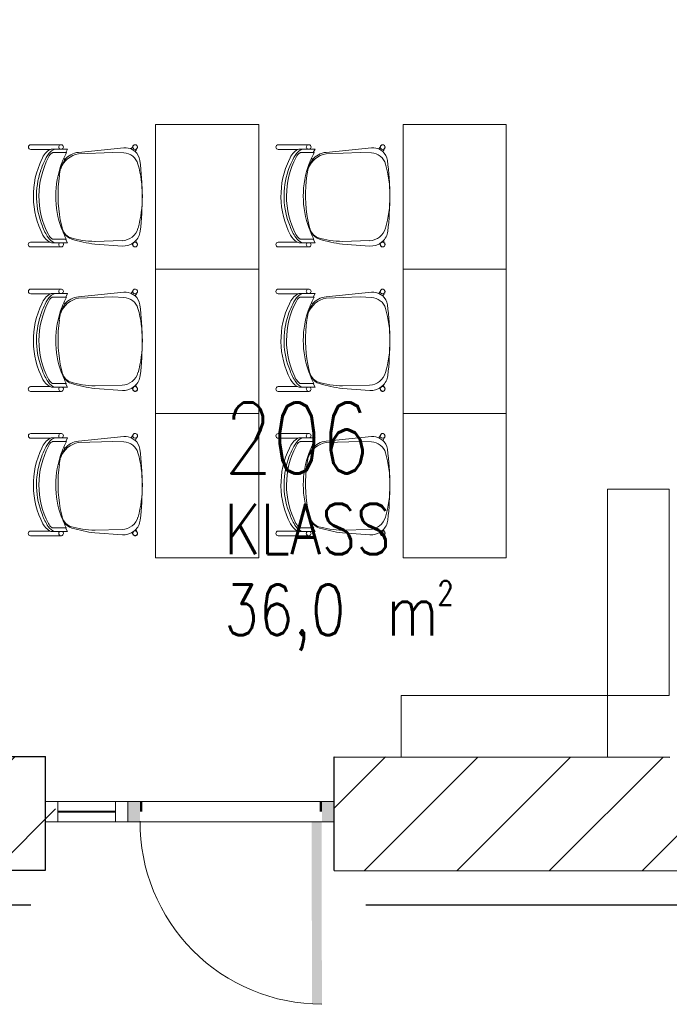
# Model space of a CAD drawing. Header units: millimetres. Extents: x 256092 to 341172, y 103077 to 145077.
# Tile 44 of 139: x 292397 to 295545, y 132767 to 137540. Entities that reach past the tile are written whole.
import ezdxf

# ---------------------------------------------------------------- set-up
doc = ezdxf.new("R2010")
doc.units = ezdxf.units.MM
for name, color, linetype, lineweight in [('0_Avatäited_Klaasitud-uks', 124, 'Continuous', 13), ('2019_DIM', 1, 'Continuous', 25), ('AVATÄIDE', 95, 'Continuous', 13), ('MÖÖBEL', 30, 'Continuous', 18), ('SEINA VIIRUTUS', 8, 'Continuous', 18)]:
    doc.layers.add(name, color=color, linetype=linetype, lineweight=lineweight)
for name, color, linetype in [('A8HNELIOT', 6, 'Continuous'), ('A8HNUMEROT', 6, 'Continuous'), ('A8HTXT', 3, 'Continuous'), ('SEINAD', 7, 'Continuous')]:
    doc.layers.add(name, color=color, linetype=linetype)
doc.styles.add('S', font='simplex', dxfattribs={"width": 0.8})
doc.linetypes.add('ZIGZAG', pattern='A,0.00254,-5.08,[131,ltypeshp.shx,S=5.08,R=0,X=-5.08,Y=0],-10.16,[131,ltypeshp.shx,S=5.08,R=180,X=5.08,Y=0],-5.08', length=20.32254)
pattern_1 = [(45, (-1047627.23, 105532.54), (-224.5064, 224.5064), [])]

# ---------------------------------------------------------------- blocks, each defined once
blk = doc.blocks.new('A$C666145C2')
at = {"layer": 'AVATÄIDE'}
blk.add_arc((97.6, 57.5), 843.4, 0, 90.4621, dxfattribs=at)
for points in [[(93.5, 957.5), (93.5, 900.9), (0, 957.5), (0, 900.9)], [(46.7, 900.9), (46.7, 890.7), (0, 900.9), (0, 890.7)], [(97, 58.7), (941, 57.5), (97, 104.1), (940.4, 104.1)], [(47.3, 56.6), (47.3, 66.8), (0.5, 56.6), (0.5, 66.8)], [(94, 0), (94, 56.6), (0.5, 0), (0.5, 56.6)]]:
    blk.add_solid(points, dxfattribs=at)
blk = doc.blocks.new('Chair-Guest-Leg-9to5_Seating-Mesh_Back-1260 - Armless-716973-1_ k sisustuse plaan')
at = {"layer": 'MÖÖBEL'}
for p, q in [((-276, 336.1), (-276, 174.7)), ((-250.7, 231.1), (-250.7, 336.1)), ((249.4, 336.3), (249.4, 232.9)), ((274.8, 174), (274.8, 336.3)), ((-252.6, 165.8), (-252.6, 221.9)), ((-233.4, 147.6), (-233.4, 216.3)), ((232.6, 216.5), (232.6, 148.3)), ((252.1, 164.7), (252.1, 223.5)), ((-252.6, 165.8), (-252.6, 137.5)), ((-170.2, 167.1), (-174.1, 169.6)), ((170.7, 167.3), (128.7, 177.1)), ((174.8, 170), (170.7, 167.3)), ((252.1, 138), (252.1, 164.7)), ((-252.6, 137.5), (-233.4, 147.6)), ((-233.4, 147.6), (-233.4, 142.6)), ((-202.9, 157.7), (-195, 152.5)), ((200.6, 156.2), (203.7, 158.2)), ((232.6, 144.1), (232.6, 148.3)), ((232.6, 148.3), (252.1, 138)), ((-234.8, 78.1), (-259.3, -166.4)), ((-227.3, 78.5), (-233.7, -105.6)), ((240.8, -155.9), (245, -10.3)), ((269.7, -157.5), (259.3, -9)), ((-233.7, -105.6), (-231.4, -165.4)), ((-253.2, -205.9), (-263.3, -211.9)), ((-239.2, -227.1), (-253.2, -205.9)), ((257.6, -209.4), (242, -229.6)), ((262, -211.9), (257.6, -209.4)), ((-250.1, -233.6), (-239.2, -227.1)), ((242, -229.6), (248.8, -233.6))]:
    blk.add_line(p, q, dxfattribs=at)
at = {"layer": 'MÖÖBEL', "flags": 128}
blk.add_lwpolyline([(274.4, -229.4), (274.5, -228.9), (274.6, -228.4), (274.7, -227.9), (274.7, -227.4), (274.8, -226.9), (274.8, -226.4), (274.8, -225.9), (274.8, -225.4), (274.7, -224.9), (274.6, -224.3), (274.6, -223.8)], dxfattribs=at)
at = {"layer": 'MÖÖBEL'}
for centre, radius, start, end in [((-263.4, 336.1), 12.6, 0, 180), ((0.8, -130.5), 452.3, 62.4007, 115.9765), ((262.1, 336.3), 12.7, 0, 180), ((-162.8, 180.8), 101.3, 109.889, 150.2182), ((-37.5, -42.5), 339.6, 106.9496, 124.1788), ((0.8, -155.6), 447.3, 62.3691, 117.8599), ((0.3, -121.6), 426.4, 67.6385, 108.7125), ((61.2, -8.5), 299.1, 56.9541, 70.1829), ((165.5, 184.5), 96.8, 29.9708, 62.4007), ((-190.5, 186.1), 64.5, 125.845, 164.155), ((-234.3, 221.9), 18.3, 154, 180), ((-214, 212.4), 19.8, 155.2915, 168.7085), ((-192, 195.5), 47.3, 110.1671, 147.8329), ((175.5, 178.3), 70.5, 38.5043, 62.3691), ((187.3, 185.3), 67.8, 17.0459, 56.9541), ((226.2, 218.6), 5.69, 16.4561, 38.5043), ((201.4, 211.3), 31.6, 9.4801, 16.4561), ((224.3, 220), 28, 7.2985, 26.7015), ((-263.5, 172.4), 12.7, 30.8599, 178.6805), ((-263.5, 172.4), 12.8, 169.8088, 328.6816), ((-102.2, 55.5), 127.2, 110.6022, 169.5862), ((-80.9, -97.1), 282.4, 109.2591, 115.5895), ((-112.2, 49.7), 130.9, 116.3278, 128.7013), ((1, -295.5), 496.9, 69.5261, 110.6259), ((-123.1, 66.9), 110.7, 102.8299, 115.1905), ((-47.5, -265.3), 451.4, 97.8791, 102.8299), ((-5.3, -570.3), 759.2, 79.8398, 97.8791), ((142.8, 50.8), 120.1, 61.2462, 76.6409), ((152.1, 90), 79.9, 25.4078, 76.6409), ((302.2, 439.8), 298.4, 244.7233, 250.7257), ((262.1, 172.5), 12.7, 7.7453, 142.2547), ((262.2, 172.4), 12.7, 217.2568, 7.229), ((-124.7, 67.1), 110.7, 129.4459, 174.2842), ((1, -295.5), 496.9, 114.2227, 118.1462), ((160.3, 91.5), 76.2, 16.9503, 58.0234), ((1, -295.5), 496.9, 62.2227, 65.9229), ((-250, -17.6), 495, 0.8532, 16.6632), ((-467, -99.6), 731.9, 7.1122, 16.9503), ((149, -153.3), 91.9, 285.6253, 358.3667), ((179.4, -163.8), 90.5, 325.1316, 4), ((-259.8, -211.7), 3.51, 183.9649, 212.0351), ((-181.4, -174.2), 78.2, 174.2842, 208.1978), ((-149, -162.2), 82.5, 182.2039, 254.3512), ((258.4, -211.7), 3.51, 327.9649, 356.3217), ((-263.4, -226.3), 12.7, 95.6656, 284.3344), ((-263.4, -226.2), 12.7, 180, 186.0294), ((-262.9, -226.2), 12.7, 90, 270), ((-262.8, -226.2), 12.7, 89.716, 98.012), ((-262.9, -226.2), 12.7, 269.8023, 90.1977), ((-262.8, -226.2), 12.7, 281.988, 332.3493), ((-248.9, -230.9), 3, 204.527, 245.473), ((-181.4, -174.2), 78.2, 220.4118, 262.7791), ((7, 1313.2), 1577.5, 262.7791, 276.6583), ((1.4, 374.4), 639.9, 254.3512, 285.6253), ((179.4, -163.8), 90.5, 276.6583, 317.5576), ((261.5, -226.2), 12.7, 89.8023, 270.1977), ((247.5, -230.9), 3, 294.527, 335.473), ((261.5, -226.2), 12.7, 207.6507, 258.012), ((262, -226.3), 12.7, 255.6656, 84.3344), ((261.5, -226.2), 12.7, 81.988, 90.284), ((261.5, -226.2), 12.7, 270, 90), ((262.1, -226.2), 12.7, 330, 84.6388)]:
    blk.add_arc(centre, radius, start, end, dxfattribs=at)
for centre, major_axis, start_param, end_param in [((-256.7, -222.8), (-6.6, 10.9), 5.680208, 6.301319), ((255.4, -222.8), (6.6, 10.9), 6.265051, 6.886162), ((-256.7, -222.8), (-6.6, 10.9), 3.159727, 3.807606), ((255.4, -222.8), (6.6, 10.9), 2.475579, 3.123459)]:
    blk.add_ellipse(centre, major_axis=major_axis, ratio=0.063399, start_param=start_param, end_param=end_param, dxfattribs=at)
blk = doc.blocks.new('a8tila')
at = {"layer": 'A8HNELIOT', "color": 1, "style": 'S', "width": 0.8}
for s, height, p in [('2', 120, (1053.5, -651.6)), ('m', 250, (803.5, -801.6))]:
    blk.add_text(s, height=height, dxfattribs=at).set_placement(p)
at = {"layer": 'A8HNELIOT', "style": 'S', "width": 0.8}
blk.add_attdef('TILNEL', (0, -800), '', height=250, dxfattribs=at)
at = {"layer": 'A8HNUMEROT', "style": 'S', "width": 0.8}
blk.add_attdef('TILNUM', (0, 0), '', height=350, dxfattribs=at)
at = {"layer": 'A8HTXT', "style": 'S', "width": 0.8}
blk.add_attdef('TILTXT', (0, -400), '', height=250, dxfattribs=at)

msp = doc.modelspace()

# ---------------------------------------------------------------- hatches: boundary and pattern name
at = {"layer": 'SEINA VIIRUTUS'}
h = msp.add_hatch(dxfattribs=at)
h.set_pattern_fill('ANSI31', color=256, scale=100)
h.set_pattern_definition(pattern_1)
h.paths.add_polyline_path([(289345.6, 139731.5), (289937.3, 139731.4), (290324.6, 139731.3), (290324.7, 140493.2), (289345.7, 140493.3)])
h.paths.add_polyline_path([(289267.9, 133971.1), (289266.8, 133420.9), (292570.3, 133417.6), (292571.4, 133967.8)])
h = msp.add_hatch(dxfattribs=at)
h.set_pattern_fill('ANSI31', color=256, scale=100)
h.set_pattern_definition(pattern_1)
h.paths.add_polyline_path([(293921.4, 133966.4), (293920.3, 133416.3), (297534.3, 133412.7), (297821.4, 133405), (297837.9, 133953.1), (297384.1, 133963)])

# ---------------------------------------------------------------- linework, layer by layer
at = {"layer": '0_Avatäited_Klaasitud-uks'}
for p, q in [((292860.9, 133704), (292581.9, 133704)), ((292860.9, 133698), (292581.9, 133698))]:
    msp.add_line(p, q, dxfattribs=at)
for points in [[(292521.9, 133652.2), (293920.9, 133652.2), (293920.9, 133749.8), (292521.9, 133749.8)], [(292581.9, 133652.2), (292521.9, 133652.2), (292521.9, 133749.8), (292581.9, 133749.8)], [(292920.9, 133652.2), (292860.9, 133652.2), (292860.9, 133749.8), (292920.9, 133749.8)]]:
    msp.add_lwpolyline(points, close=True, dxfattribs=at)
at = {"layer": '2019_DIM', "color": 172, "linetype": 'ZIGZAG', "lineweight": 30, "ltscale": 20}
for p, q in [((292450.7, 133248), (289377.5, 133248)), ((297718.5, 133248), (294074.1, 133248))]:
    msp.add_line(p, q, dxfattribs=at)
at = {"layer": 'MÖÖBEL'}
for points in [[(293054.9, 137031.6), (293054.9, 136331.6), (293554.9, 136331.6), (293554.9, 137031.6)], [(294254.9, 137031.6), (294254.9, 136331.6), (294754.9, 136331.6), (294754.9, 137031.6)], [(293054.9, 136331.6), (293054.9, 135631.6), (293554.9, 135631.6), (293554.9, 136331.6)], [(294254.9, 136331.6), (294254.9, 135631.6), (294754.9, 135631.6), (294754.9, 136331.6)], [(293054.9, 135631.6), (293054.9, 134931.6), (293554.9, 134931.6), (293554.9, 135631.6)], [(294254.9, 135631.6), (294254.9, 134931.6), (294754.9, 134931.6), (294754.9, 135631.6)], [(295545.1, 134264.8), (295545.1, 135264.8), (295245.1, 135264.8), (295245.1, 134264.8)], [(294245.1, 133964.8), (295245.1, 133964.8), (295245.1, 134264.8), (294245.1, 134264.8)]]:
    msp.add_lwpolyline(points, close=True, dxfattribs=at)
at = {"layer": 'SEINAD'}
for p, q in [((289942.2, 133970.4), (292522.4, 133967.8)), ((292521.3, 133417.6), (292522.4, 133967.8)), ((293920.3, 133416.3), (293921.4, 133966.4)), ((293921.4, 133966.4), (295548.2, 133964.8)), ((289266.8, 133420.9), (292521.3, 133417.6)), ((293920.3, 133416.3), (297534.3, 133412.7))]:
    msp.add_line(p, q, dxfattribs=at)

# ---------------------------------------------------------------- block references
at = {"layer": 'A8HTXT'}
ref = msp.add_blockref('a8tila', (293387.6, 135340.7), dxfattribs=dict(at, xscale=0.9800000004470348, yscale=0.9800000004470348, zscale=0.9800000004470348))
ref.add_attrib('TILNUM', '206', (293387.6, 135340.7), dxfattribs={"layer": 'A8HNUMEROT', "color": 1, "height": 343, "style": 'S', "width": 0.8})
ref.add_attrib('TILTXT', 'KLASS', (293387.6, 134948.7), dxfattribs={"color": 1, "height": 245, "style": 'S', "width": 0.8})
ref.add_attrib('TILNEL', '36,0', (293387.6, 134556.7), dxfattribs={"layer": 'A8HNELIOT', "color": 1, "height": 245, "style": 'S', "width": 0.8})
at = {"layer": 'AVATÄIDE', "linetype": 'Continuous', "xscale": -1.044365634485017, "yscale": 1.044365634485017, "zscale": 1.044365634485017, "rotation": 90.03018427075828}
msp.add_blockref('A$C666145C2', (293920.9, 133750.4), dxfattribs=at)
at = {"layer": 'MÖÖBEL', "xscale": -0.9, "yscale": 0.9, "zscale": 0.9, "rotation": 90}
for p in [(292752.3, 136685.7), (293952.3, 136685.7), (292752.3, 135985.7), (293952.3, 135985.7), (292752.3, 135285.7), (293952.3, 135285.7)]:
    msp.add_blockref('Chair-Guest-Leg-9to5_Seating-Mesh_Back-1260 - Armless-716973-1_ k sisustuse plaan', p, dxfattribs=at)

doc.saveas('drawing.dxf')
